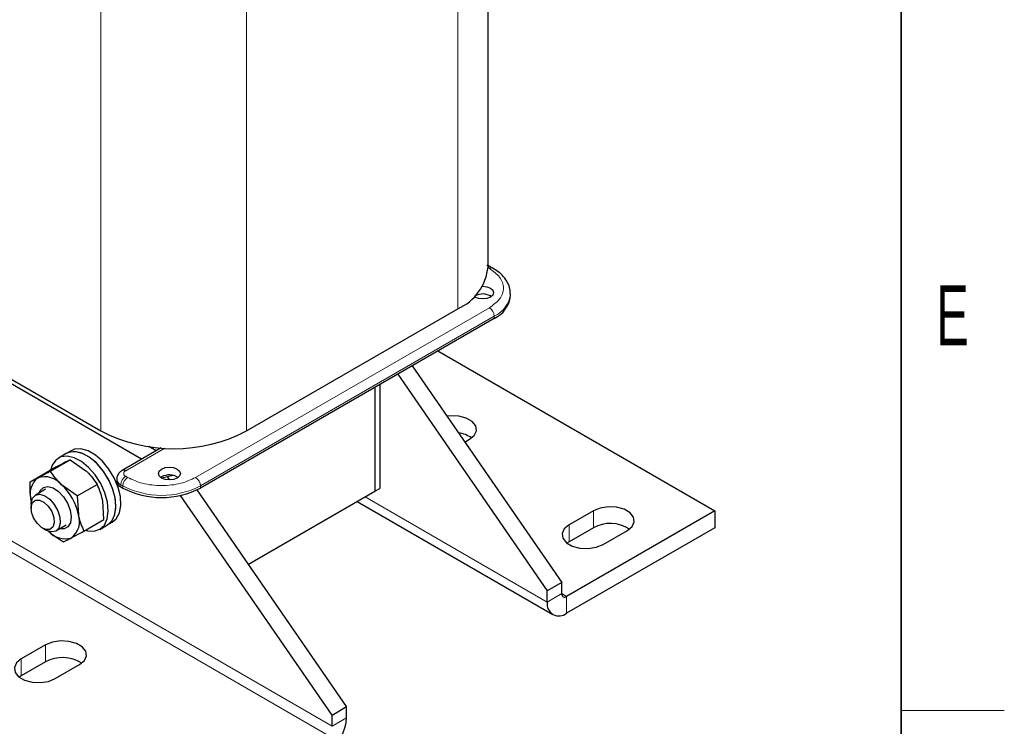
# Model space of a CAD drawing. Header units: millimetres. Extents: x 5 to 418, y 2 to 292.
# Tile 18 of 20: x 357 to 414, y 56 to 97. Entities that reach past the tile are written whole.
import ezdxf

# ---------------------------------------------------------------- set-up
doc = ezdxf.new("R2010")
doc.units = ezdxf.units.MM
doc.layers.add('SLD-0', color=7, linetype='Continuous')
doc.styles.add('SLDTEXTSTYLE0', font='TXT', dxfattribs={"width": 0.605})

msp = doc.modelspace()

# ---------------------------------------------------------------- linework, layer by layer
at = {"color": 7, "linetype": 'Continuous', "lineweight": 25}
for p, q in [((383.9293, 83.0793), (383.9293, 108.6666)), ((384.2104, 83.0001), (384.0973, 83.0654)), ((385.2305, 81.38), (385.2305, 81.5107)), ((383.1619, 81.38), (383.1518, 81.3741)), ((369.8683, 73.5273), (382.1719, 80.6301)), ((384.2933, 80.0738), (367.1813, 70.1952)), ((352.8977, 78.4258), (361.383, 73.5273)), ((381.0106, 78.1787), (397.1343, 68.8707)), ((363.7545, 71.8792), (353.5703, 77.7584)), ((379.5148, 77.3152), (388.2248, 64.7072)), ((378.6663, 76.8254), (387.3762, 64.2174)), ((377.3353, 76.0571), (377.3353, 70.0139)), ((377.6182, 76.2203), (377.6182, 70.1772)), ((382.5801, 72.8781), (382.8508, 73.0344)), ((359.6457, 72.3708), (359.3628, 72.2075)), ((364.8965, 72.5385), (362.6255, 71.2275)), ((364.603, 72.369), (364.1762, 72.6154)), ((358.4374, 71.1791), (359.599, 71.8496)), ((359.3628, 72.2075), (358.9103, 71.9463)), ((359.599, 71.8496), (360.5087, 71.2046)), ((357.2555, 70.5601), (358.4171, 71.2307)), ((362.3083, 70.7178), (362.3083, 70.5871)), ((364.9185, 70.8484), (364.8683, 70.8158)), ((365.5876, 70.9348), (364.9368, 70.773)), ((365.3882, 70.6751), (365.2643, 70.8544)), ((358.1608, 70.128), (357.5625, 69.7826)), ((360.0042, 69.7432), (359.0945, 70.3882)), ((360.0042, 69.7432), (361.1658, 70.4137)), ((362.5427, 70.2606), (362.6558, 70.1952)), ((375.6948, 57.4738), (366.9802, 70.0887)), ((369.9694, 65.7617), (377.3353, 70.0139)), ((377.3353, 70.0139), (377.6182, 70.1772)), ((357.3216, 69.4598), (357.3303, 69.4156)), ((360.0042, 69.7432), (360.0704, 68.6429)), ((361.5507, 68.359), (361.4846, 69.4593)), ((374.8463, 56.984), (366.016, 69.7662)), ((376.3007, 69.4167), (387.7077, 62.8316)), ((357.3139, 69.2332), (357.3139, 69.0328)), ((397.1343, 68.8707), (388.5076, 63.8906)), ((390.0632, 68.8707), (388.649, 68.0543)), ((397.1343, 68.8707), (397.1343, 67.8909)), ((360.3891, 67.6884), (361.5507, 68.359)), ((357.9888, 67.8637), (358.1623, 67.7635)), ((358.7624, 67.7041), (359.3607, 68.0495)), ((361.3101, 67.7892), (361.7627, 68.0505)), ((361.7627, 68.0505), (362.0455, 68.2138)), ((397.1343, 67.8909), (388.5076, 62.9108)), ((390.0632, 67.8909), (388.649, 67.0745)), ((390.6289, 66.9113), (392.0431, 67.7278)), ((388.649, 67.0745), (388.5255, 66.9929)), ((388.2248, 64.7072), (387.3762, 64.2174)), ((388.2248, 64.054), (388.2248, 64.7072)), ((387.3762, 63.5641), (387.3762, 64.2174)), ((358.1586, 61.0659), (356.7444, 60.2495)), ((358.1586, 60.086), (356.7444, 59.2696)), ((358.7243, 59.1065), (360.1385, 59.9229)), ((356.7444, 59.2696), (356.6209, 59.188)), ((374.8463, 56.984), (375.6948, 57.4738)), ((375.6948, 56.8206), (375.6948, 57.4738)), ((374.8463, 56.3308), (374.8463, 56.984))]:
    msp.add_line(p, q, dxfattribs=at)
at = {"color": 7, "linetype": 'Continuous', "lineweight": 18}
for p, q in [((382.1719, 106.7594), (382.1719, 80.6301)), ((361.383, 99.6567), (361.383, 73.5273)), ((369.8683, 99.6567), (369.8683, 73.5273)), ((374.8463, 56.3308), (312.9038, 92.0894)), ((374.5635, 55.8409), (312.6209, 91.5995)), ((383.9286, 83.0275), (384.0104, 82.9803)), ((366.8984, 70.8158), (384.0104, 80.6943)), ((367.1813, 70.3259), (384.2933, 80.2044)), ((384.2933, 80.2044), (384.2933, 80.0738)), ((365.1087, 72.5257), (362.8255, 71.2077)), ((362.9386, 70.8158), (362.8255, 70.8811)), ((362.5427, 70.3912), (362.6558, 70.3259)), ((362.5427, 70.2606), (362.5427, 70.3912)), ((362.6558, 70.3259), (362.6558, 70.1952)), ((367.1813, 70.1952), (367.1813, 70.3259)), ((376.7695, 69.6873), (387.3762, 63.5641)), ((390.0632, 68.8707), (390.0632, 67.8909)), ((388.649, 68.0543), (388.649, 67.0745)), ((387.3762, 63.5641), (388.2248, 64.054)), ((388.2248, 64.0539), (388.5076, 63.8906)), ((388.5076, 63.8906), (388.5076, 62.9108)), ((358.1586, 61.0659), (358.1586, 60.086)), ((356.7444, 60.2495), (356.7444, 59.2696)), ((374.8463, 56.3308), (375.6948, 56.8206))]:
    msp.add_line(p, q, dxfattribs=at)
at = {"color": 7, "linetype": 'Continuous', "lineweight": 25, "flags": 128}
for points in [[(383.5987, 81.9454), (383.6144, 81.9455), (383.8593, 81.9174), (384.067, 81.8373), (384.2057, 81.7174), (384.2544, 81.576), (384.2057, 81.4347), (384.067, 81.3148), (383.8593, 81.2347), (383.6144, 81.2066), (383.3695, 81.2347), (383.1619, 81.3148), (383.1197, 81.3417)], [(382.8508, 73.0344), (383.1296, 73.2643), (383.2555, 73.5355), (383.2131, 73.8151), (383.0076, 74.0695), (382.6638, 74.2679), (382.2232, 74.3866), (381.7388, 74.411), (381.5344, 74.3918)], [(361.7627, 68.0505), (361.7793, 68.0604), (362.0354, 68.3049), (362.1989, 68.664), (362.2595, 69.1152), (362.2136, 69.63), (362.064, 70.1762), (361.82, 70.7195), (361.497, 71.2256), (361.1153, 71.6629), (360.6989, 72.0038), (360.274, 72.2268), (359.8672, 72.3181), (359.5041, 72.2718), (359.3628, 72.2075)], [(361.7627, 68.0505), (361.9956, 68.2518), (362.1767, 68.5917), (362.2565, 69.0282), (362.2297, 69.5339), (362.0983, 70.077), (361.8704, 70.6233), (361.5603, 71.1386), (361.1875, 71.5904), (360.7754, 71.9505), (360.3501, 72.196), (359.938, 72.3117), (359.5652, 72.2903), (359.3628, 72.2075)], [(362.0455, 68.2138), (362.2785, 68.415), (362.4596, 68.755), (362.5393, 69.1915), (362.5126, 69.6972), (362.3811, 70.2402), (362.1532, 70.7866), (361.8431, 71.3019), (361.4703, 71.7537), (361.0583, 72.1137), (360.6329, 72.3593), (360.2209, 72.475), (359.8481, 72.4536), (359.6457, 72.3708)], [(360.9943, 67.6846), (361.3268, 67.7991), (361.5828, 68.0436), (361.7463, 68.4027), (361.807, 68.8539), (361.7611, 69.3688), (361.6114, 69.915), (361.3675, 70.4582), (361.0445, 70.9644), (360.6628, 71.4016), (360.2464, 71.7425), (359.8214, 71.9656), (359.4146, 72.0568), (359.0515, 72.0105), (358.7549, 71.8296), (358.5435, 71.5254), (358.4621, 71.2864)], [(364.9185, 71.3056), (365.1262, 71.3857), (365.3711, 71.4138), (365.616, 71.3857), (365.8236, 71.3056), (365.9624, 71.1858), (366.0111, 71.0444), (365.9624, 70.903), (365.8236, 70.7831), (365.616, 70.703), (365.3711, 70.6749), (365.1262, 70.703), (364.9185, 70.7831), (364.7798, 70.903), (364.7311, 71.0444), (364.7798, 71.1858), (364.9185, 71.3056)], [(357.7775, 69.9067), (357.8433, 70.0545), (358.0331, 70.2369)], [(358.0331, 70.2369), (358.2948, 70.2909), (358.5999, 70.2106), (358.9155, 70.0046), (359.2073, 69.6953), (359.4436, 69.3163), (359.599, 68.9085), (359.6565, 68.5162), (359.6099, 68.182), (359.4643, 67.9419), (359.2354, 67.822), (358.9774, 67.8282)], [(357.3139, 69.2332), (357.319, 69.3381), (357.4019, 69.6169), (357.5764, 69.7903), (357.8217, 69.8374), (358.108, 69.7525), (358.4009, 69.546), (358.665, 69.2426), (358.8685, 68.879), (358.9869, 68.499), (359.0058, 68.1485), (359.0058, 68.1485)], [(358.6598, 68.17), (358.5803, 67.9259), (358.4107, 67.7911), (358.1769, 67.786), (357.9145, 67.9113), (357.6634, 68.1481), (357.4619, 68.4603), (357.3406, 68.8002), (357.318, 69.1163), (357.3975, 69.3603), (357.5671, 69.4952), (357.8008, 69.5003), (358.0632, 69.3749), (358.3143, 69.1382), (358.5159, 68.826), (358.6372, 68.486), (358.6598, 68.17)], [(392.0431, 67.7278), (392.322, 67.9577), (392.4479, 68.2288), (392.4055, 68.5084), (392.2, 68.7628), (391.8562, 68.9613), (391.4155, 69.0799), (390.9312, 69.1044), (390.4615, 69.0317), (390.0632, 68.8707)], [(359.0058, 68.1485), (358.9229, 67.8697), (358.7484, 67.6964), (358.5031, 67.6492), (358.2168, 67.7341), (358.1623, 67.7635)], [(360.4809, 67.7414), (360.6063, 67.7073), (360.9943, 67.6846)], [(388.649, 68.0543), (388.3702, 67.8244), (388.2443, 67.5533), (388.2867, 67.2737), (388.4922, 67.0193), (388.836, 66.8208), (389.2766, 66.7022), (389.761, 66.6777), (390.2306, 66.7504), (390.6289, 66.9113)], [(360.1385, 59.9229), (360.4174, 60.1528), (360.5432, 60.4239), (360.5008, 60.7036), (360.2954, 60.9579), (359.9515, 61.1564), (359.5109, 61.275), (359.0265, 61.2995), (358.5569, 61.2269), (358.1586, 61.0659)], [(356.7444, 60.2495), (356.4655, 60.0195), (356.3397, 59.7484), (356.382, 59.4688), (356.5875, 59.2144), (356.9313, 59.0159), (357.372, 58.8973), (357.8563, 58.8728), (358.326, 58.9455), (358.7243, 59.1065)]]:
    msp.add_lwpolyline(points, dxfattribs=at)
at = {"color": 7, "linetype": 'Continuous', "lineweight": 25}
for centre, radius, start, end in [((380.9521, 83.3605), 2.9905, 294.074307, 354.605552), ((383.6119, 80.5531), 0.9414, 57.535675, 118.55302), ((383.6291, 81.5397), 1.6094, 294.374658, 354.305201), ((365.6256, 81.6397), 9.1548, 242.39104, 297.60896), ((381.9728, 71.645), 1.7795, 55.751447, 82.210096), ((358.45, 69.8513), 1.1943, 127.667915, 199.133874), ((358.1045, 69.5734), 1.2822, 39.45255, 107.4418), ((362.7087, 70.627), 0.4024, 185.694799, 245.625342), ((365.3685, 70.0215), 0.9414, 57.535675, 118.55302), ((356.8536, 67.9898), 3.2824, 11.476694, 46.944567), ((364.9185, 74.5623), 4.9185, 242.609672, 297.390328), ((358.942, 68.2514), 1.1943, 307.667915, 19.133874), ((359.2883, 68.5135), 1.267, 220.746831, 287.621628), ((391.0455, 66.0595), 2.0782, 57.351721, 118.20711), ((388.3972, 64.026), 0.1747, 170.785963, 309.203285), ((388.066, 63.4522), 0.6987, 170.785963, 309.203285), ((359.1409, 58.2546), 2.0782, 57.351721, 118.20711), ((373.2385, 56.9324), 2.4589, 302.605478, 357.394522)]:
    msp.add_arc(centre, radius, start, end, dxfattribs=at)
at = {"color": 7, "linetype": 'Continuous', "lineweight": 18}
for centre, radius, start, end in [((384.0165, 82.904), 0.1805, 63.414735, 118.928127), ((384.1278, 82.8161), 0.2018, 66.27556, 125.566629), ((383.6275, 81.6722), 1.6117, 294.398044, 354.037335), ((383.6792, 80.1765), 0.6147, 2.605478, 57.394522), ((362.7094, 71.055), 0.1918, 52.745394, 115.968507), ((362.8875, 71.0444), 0.1746, 110.783421, 249.216579), ((362.7087, 70.7577), 0.4024, 185.717719, 245.623344), ((363.1567, 70.3633), 0.6147, 122.605478, 177.394522), ((363.2699, 70.2979), 0.6147, 122.605478, 177.394522), ((366.5672, 70.2979), 0.6147, 2.605478, 57.394522), ((364.9185, 74.693), 4.9185, 242.609672, 297.390328)]:
    msp.add_arc(centre, radius, start, end, dxfattribs=at)
at = {"color": 7, "linetype": 'Continuous', "lineweight": 25}
for points, knots in [([(384.0973, 83.0654), (384.0433, 83.0953), (383.9701, 83.136), (383.8837, 83.1472), (383.861, 83.1502)], [0, 0, 0, 0, 0.7368708, 1, 1, 1, 1]), ([(385.2176, 81.5044), (385.2177, 81.5953), (385.218, 81.8175), (385.0854, 82.1584), (384.8523, 82.5006), (384.5562, 82.7846), (384.3142, 82.9315), (384.2062, 82.9971)], [0, 0, 0, 0, 0.1530082, 0.3739716, 0.5982654, 0.8205619, 1, 1, 1, 1]), ([(359.599, 71.8496), (359.5722, 71.8365), (359.454, 71.7786), (359.2737, 71.6853), (359.1343, 71.6131)], [0, 0, 0, 0, 0.2269026, 1, 1, 1, 1]), ([(357.7201, 70.7967), (357.8901, 70.8865), (358.11, 71.0027), (358.3769, 71.1464), (358.4374, 71.1791)], [0, 0, 0, 0, 0.7730974, 1, 1, 1, 1]), ([(359.1343, 71.6131), (359.0839, 71.5866), (358.8776, 71.4782), (358.6153, 71.3372), (358.4171, 71.2307)], [0, 0, 0, 0, 0.2443658, 1, 1, 1, 1]), ([(359.0945, 70.3882), (359.0761, 70.4053), (358.8133, 70.6488), (358.6185, 70.9236), (358.4374, 71.1791)], [0, 0, 0, 0, 0.0702006, 1, 1, 1, 1]), ([(360.5087, 71.2046), (360.5272, 71.1875), (360.7899, 70.944), (360.9847, 70.6692), (361.1658, 70.4137)], [0, 0, 0, 0, 0.0702006, 1, 1, 1, 1]), ([(362.6255, 71.2275), (362.5697, 71.1897), (362.453, 71.1106), (362.3452, 70.9332), (362.295, 70.7876), (362.3089, 70.7189), (362.3091, 70.7176)], [0, 0, 0, 0, 0.3182379, 0.6654902, 0.9934555, 1, 1, 1, 1]), ([(357.3216, 69.4598), (357.3172, 69.4843), (357.254, 69.8322), (357.2548, 70.2094), (357.2555, 70.5601)], [0, 0, 0, 0, 0.0702006, 1, 1, 1, 1]), ([(357.2555, 70.5601), (357.3518, 70.6078), (357.4792, 70.6709), (357.6728, 70.772), (357.7201, 70.7967)], [0, 0, 0, 0, 0.7556342, 1, 1, 1, 1]), ([(361.4846, 69.4593), (361.4799, 69.4835), (361.4131, 69.8295), (361.285, 70.1322), (361.1658, 70.4137)], [0, 0, 0, 0, 0.0702006, 1, 1, 1, 1]), ([(360.0704, 68.6429), (360.075, 68.6186), (360.1418, 68.2727), (360.27, 67.9699), (360.3891, 67.6884)], [0, 0, 0, 0, 0.0702006, 1, 1, 1, 1]), ([(358.2975, 67.7145), (358.3162, 67.6975), (358.5825, 67.4561), (358.9062, 67.2558), (359.2072, 67.0695)], [0, 0, 0, 0, 0.07020058, 1, 1, 1, 1]), ([(359.6718, 67.306), (359.8418, 67.3958), (360.0617, 67.5121), (360.3286, 67.6558), (360.3891, 67.6884)], [0, 0, 0, 0, 0.7730974, 1, 1, 1, 1]), ([(359.2072, 67.0695), (359.3035, 67.1172), (359.4309, 67.1803), (359.6245, 67.2813), (359.6718, 67.306)], [0, 0, 0, 0, 0.7556342, 1, 1, 1, 1])]:
    msp.add_open_spline(points, degree=3, knots=knots, dxfattribs=at)
at = {"color": 7, "linetype": 'Continuous', "lineweight": 18}
for points in [[(384.0104, 80.6943), (384.233, 80.8534), (384.5755, 81.098), (384.7895, 81.5067), (384.8512, 81.8373), (384.7895, 82.1679), (384.5755, 82.5766), (384.233, 82.8212), (384.0104, 82.9803)], [(362.9386, 70.8158), (363.2141, 70.6873), (363.638, 70.4896), (364.3458, 70.366), (364.9185, 70.3304), (365.4913, 70.366), (366.1991, 70.4896), (366.6229, 70.6873), (366.8984, 70.8158)]]:
    msp.add_open_spline(points, degree=3, knots=[0, 0, 0, 0, 0.2394568, 0.3683607, 0.5, 0.6316393, 0.7605432, 1, 1, 1, 1], dxfattribs=at)
at = {"layer": 'SLD-0', "lineweight": 35}
msp.add_line((408, 12), (408, 282.5), dxfattribs=at)
at = {"layer": 'SLD-0', "lineweight": 18}
msp.add_line((408, 57.25), (414, 57.25), dxfattribs=at)

# ---------------------------------------------------------------- texts
at = {"layer": 'SLD-0', "insert": (410.9816, 82.0011), "char_height": 3.5, "attachment_point": 2, "style": 'SLDTEXTSTYLE0'}
msp.add_mtext('E', dxfattribs=at)

doc.saveas('drawing.dxf')
